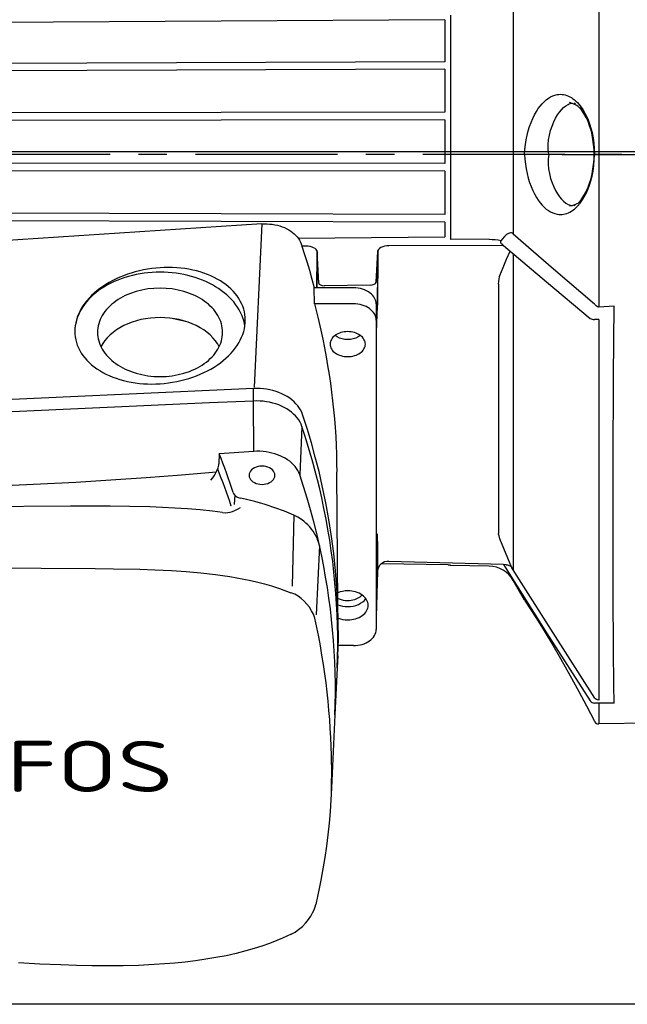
# Model space of a CAD drawing. Extents: x -940 to 22840, y -452 to 16368.
# Tile 42 of 50: x 12947 to 13054, y 9330 to 9504. Entities that reach past the tile are written whole.
import ezdxf
from ezdxf.enums import TextEntityAlignment as Align

# ---------------------------------------------------------------- set-up
doc = ezdxf.new("R2010")
doc.units = 0
doc.header["$LTSCALE"] = 20
for name, pattern in [('CENTER', [2, 1.25, -0.25, 0.25, -0.25]), ('CENTER2', [11.25, 7.5, -1.25, 1.25, -1.25]), ('CENTER4', [5, 3.125, -0.625, 0.625, -0.625])]:
    doc.linetypes.add(name, pattern=pattern)
doc.layers.get('0').update_dxf_attribs({"linetype": 'CONTINUOUS'})
for name, color, linetype in [('CENTER', 7, 'CENTER'), ('GRUNDFOS', 5, 'CONTINUOUS'), ('WL570---_HARTLIJN', 7, 'CONTINUOUS'), ('WL570---_TOEVOER', 3, 'CONTINUOUS')]:
    doc.layers.add(name, color=color, linetype=linetype)
doc.styles.get("Standard").update_dxf_attribs({"font": 'ISOCP'})

# ---------------------------------------------------------------- blocks, each defined once
blk = doc.blocks.new('LU-1D-K-12C')
at = {"color": 0, "linetype": 'CONTINUOUS'}
blk.add_line((-0.5, 150), (0.5, 150), dxfattribs=at)
at = {"layer": 'WL570---_HARTLIJN', "linetype": 'CENTER2'}
blk.add_line((-0.5, 0), (0.5, 0), dxfattribs=at)

msp = doc.modelspace()

# ---------------------------------------------------------------- linework, layer by layer
at = {"color": 1, "linetype": 'CENTER4'}
msp.add_line((13042.55, 9479.91), (13292.55, 9479.91), dxfattribs=at)
at = {"layer": 'CENTER', "color": 4, "linetype": 'CENTER'}
msp.add_line((13283.04, 9479.91), (12856.01, 9479.91), dxfattribs=at)
at = {"layer": 'GRUNDFOS', "color": 4, "linetype": 'CONTINUOUS'}
for p, q in [((13049.02, 9518.26), (13049.02, 9479.91)), ((13033.95, 9508.59), (13033.95, 9479.91)), ((13021.93, 9503.59), (12871.14, 9502.7)), ((13021.93, 9503.59), (13021.93, 9496.23)), ((13022.92, 9504.4), (13022.92, 9495.68)), ((13021.93, 9496.23), (12871.14, 9495.66)), ((13021.93, 9494.91), (12871.14, 9494.34)), ((13021.93, 9494.91), (13021.93, 9487.34)), ((13022.92, 9495.68), (13022.92, 9486.71)), ((13021.93, 9487.34), (12871.14, 9487.09)), ((13044.91, 9488.75), (13044.69, 9488.94)), ((13046.26, 9487.29), (13045.74, 9488.14)), ((13021.93, 9486), (12871.14, 9485.75)), ((13021.93, 9486), (13021.93, 9479.91)), ((13022.92, 9486.71), (13022.92, 9479.91)), ((13021.93, 9479.91), (13021.93, 9478.34)), ((13022.92, 9479.91), (13022.92, 9477.63)), ((13033.95, 9479.91), (13033.95, 9465.95)), ((13048.24, 9479.91), (13048.18, 9479.91)), ((13048.31, 9479.91), (13048.24, 9479.91)), ((13049.02, 9479.91), (13048.31, 9479.91)), ((13049.02, 9479.91), (13049.02, 9453.03)), ((13021.93, 9478.34), (12871.14, 9478.42)), ((13021.93, 9476.98), (12871.14, 9477.07)), ((13021.93, 9476.98), (13021.93, 9469.35)), ((13022.9, 9477.63), (13022.9, 9477.63)), ((13022.92, 9477.63), (13022.92, 9468.59)), ((13046.26, 9472.54), (13045.74, 9471.68)), ((13044.91, 9471.08), (13044.69, 9470.89)), ((13021.93, 9469.35), (12871.14, 9469.77)), ((13021.93, 9468.02), (12871.14, 9468.43)), ((13022.42, 9469.72), (13022.42, 9469.72)), ((13022.92, 9468.59), (13022.92, 9464.92)), ((12989.73, 9467.69), (12877.34, 9460.4)), ((12989.73, 9467.69), (12988.38, 9438.97)), ((13021.93, 9468.02), (13021.93, 9465.41)), ((13029.71, 9464.98), (13022.92, 9464.92)), ((12997.48, 9463.77), (12996.76, 9463.77)), ((13032.21, 9463.91), (13012.1, 9463.83)), ((13032.21, 9463.91), (13031.92, 9464.16)), ((12999.39, 9463.02), (12999.39, 9459.26)), ((12999.44, 9462.82), (12999.44, 9458.98)), ((12999.73, 9457.29), (12999.44, 9462.82)), ((13010.06, 9462.83), (13009.78, 9457.42)), ((13010.06, 9462.83), (13010.06, 9458.46)), ((13010.12, 9463.03), (13010.12, 9458.74)), ((13033.95, 9462.45), (13033.95, 9451.24)), ((12999.41, 9457.89), (12999.39, 9459.26)), ((12999.43, 9456.44), (12999.41, 9457.89)), ((13010.12, 9458.74), (13010.1, 9457.39)), ((12998.98, 9453.61), (12998.95, 9456.44)), ((13000.73, 9456.44), (12998.95, 9456.44)), ((13008.78, 9456.92), (13000.73, 9456.82)), ((13005.83, 9456.44), (13000.73, 9456.44)), ((13010.09, 9456.58), (13010.08, 9456.17)), ((13010.08, 9456.17), (13010.08, 9455.77)), ((13010.1, 9457.39), (13010.09, 9456.98)), ((13010.09, 9456.98), (13010.09, 9456.58)), ((13031.37, 9457.09), (13031.37, 9413.25)), ((13010.07, 9454.97), (13010.06, 9454.56)), ((13010.06, 9454.56), (13010.06, 9454.16)), ((13010.08, 9455.77), (13010.07, 9455.37)), ((13010.07, 9455.37), (13010.07, 9454.97)), ((13005.83, 9453.61), (12998.98, 9453.61)), ((13009.83, 9453.61), (13009.83, 9450.78)), ((13010.01, 9453.24), (13009.83, 9448.65)), ((13010.01, 9452.97), (13010, 9452.93)), ((13010.06, 9454.16), (13010.05, 9453.77)), ((13010.05, 9453.77), (13010.05, 9453.37)), ((12976.75, 9450.4), (12973.95, 9451.05)), ((13033.95, 9451.24), (13033.95, 9426.93)), ((13009.83, 9450.78), (13009.83, 9396.33)), ((13049.02, 9450.88), (13048.25, 9450.86)), ((13049.02, 9450.88), (13049.02, 9441.57)), ((13049.02, 9441.57), (13049.02, 9409.06)), ((12988.27, 9438.73), (12875.97, 9433.66)), ((12988.27, 9436.53), (12988.27, 9438.73)), ((12980.54, 9436.19), (12884.4, 9431.85)), ((12988.27, 9436.53), (12980.54, 9436.19)), ((12988.31, 9427.66), (12988.27, 9436.53)), ((12996.79, 9432.03), (12996.39, 9423.56)), ((12982.25, 9427.26), (12982.19, 9425.55)), ((12988.31, 9427.66), (12982.25, 9427.26)), ((13033.95, 9426.93), (13033.95, 9410.69)), ((12981.78, 9424.09), (12981.77, 9424.1)), ((12981.97, 9424.55), (12981.97, 9424.55)), ((13003.1, 9400.59), (13002.91, 9424.02)), ((12984.96, 9420), (12984.89, 9418.32)), ((12984.35, 9418.05), (12984.35, 9418.05)), ((12995.38, 9416.44), (12995.06, 9403.98)), ((12999.86, 9411.11), (12999.27, 9398.89)), ((13010.06, 9410.94), (13010.06, 9406.57)), ((13033.95, 9410.69), (13033.95, 9406.82)), ((13022.48, 9407.7), (13010.86, 9407.9)), ((13032.21, 9407.74), (13012.1, 9408.32)), ((13022.88, 9407.64), (13022.59, 9407.67)), ((13022.92, 9407.6), (13022.77, 9407.65)), ((13032.73, 9407.73), (13032.21, 9407.74)), ((13049.02, 9409.06), (13049.02, 9387.34)), ((13010.06, 9406.57), (13009.83, 9398.55)), ((13029.71, 9407.48), (13022.92, 9407.6)), ((13033.95, 9406.82), (13033.72, 9407.19)), ((13033.95, 9405.02), (13033.95, 9404.98)), ((13035.96, 9401.49), (13033.95, 9404.98)), ((12995.51, 9402.52), (12994.85, 9402.81)), ((12999.07, 9398.34), (12999.07, 9398.34)), ((13005.83, 9393.51), (13003.15, 9393.51)), ((13003.12, 9391.7), (13003.01, 9389.58)), ((13003.01, 9389.58), (13002.6, 9381.31)), ((13049.02, 9387.34), (13049.02, 9383.92)), ((13049.02, 9383.38), (13048.25, 9383.38)), ((13051.07, 9383.38), (13049.02, 9383.38)), ((13049.02, 9383.38), (13049.02, 9379.71)), ((13051.7, 9383.38), (13051.07, 9383.38)), ((13002.6, 9381.31), (13001.97, 9368.41)), ((13048.31, 9380.11), (13048.24, 9380.23)), ((13069.37, 9380.06), (13049.02, 9379.71)), ((13002, 9372.58), (13001.93, 9367.71)), ((13000.13, 9352.22), (12999.84, 9350.75)), ((12999.84, 9350.75), (12999.22, 9347.94))]:
    msp.add_line(p, q, dxfattribs=at)
for points in [[(13035.96, 9479.91), (13036.02, 9480.78), (13036.12, 9481.63), (13036.24, 9482.46), (13036.41, 9483.28), (13036.6, 9484.07), (13036.83, 9484.83), (13037.09, 9485.55), (13037.38, 9486.24), (13037.7, 9486.88), (13038.03, 9487.48), (13038.35, 9487.97), (13038.68, 9488.42), (13039.03, 9488.83), (13039.39, 9489.19), (13039.76, 9489.51), (13040.13, 9489.79), (13040.51, 9490.02), (13040.89, 9490.2), (13041.28, 9490.34), (13041.67, 9490.43), (13041.95, 9490.47), (13042.24, 9490.49), (13042.53, 9490.48), (13042.81, 9490.44), (13043.09, 9490.38), (13043.37, 9490.3), (13043.65, 9490.19), (13043.92, 9490.06), (13044.19, 9489.9), (13044.45, 9489.72), (13044.72, 9489.52), (13044.98, 9489.29), (13045.23, 9489.04), (13045.72, 9488.46), (13046.19, 9487.8), (13046.62, 9487.06), (13046.82, 9486.65)], [(13040.21, 9479.91), (13040.15, 9480.35), (13040.12, 9480.78), (13040.12, 9481.64), (13040.18, 9482.48), (13040.32, 9483.29), (13040.52, 9484.13), (13040.78, 9484.91), (13041.08, 9485.63), (13041.4, 9486.29), (13041.73, 9486.85), (13042.07, 9487.35), (13042.43, 9487.78), (13042.79, 9488.15), (13043.19, 9488.47), (13043.59, 9488.71), (13043.79, 9488.8), (13043.99, 9488.86), (13044.19, 9488.9), (13044.39, 9488.92)], [(13046.8, 9486.4), (13046.11, 9487.51), (13045.94, 9487.76), (13045.6, 9488.13), (13045.38, 9488.33), (13045.11, 9488.53), (13044.76, 9488.72), (13044.33, 9488.89), (13043.82, 9489.04)], [(13046.82, 9486.65), (13046.79, 9486.55), (13046.79, 9486.45), (13046.8, 9486.4)], [(13048.18, 9479.91), (13048.16, 9480.8), (13048.09, 9481.67), (13047.98, 9482.52), (13047.83, 9483.36), (13047.63, 9484.17), (13047.39, 9484.95), (13047.12, 9485.7), (13046.8, 9486.4)], [(13046.82, 9486.65), (13047.11, 9486), (13047.38, 9485.3), (13047.61, 9484.55), (13047.81, 9483.76), (13048, 9482.84), (13048.13, 9481.89), (13048.21, 9480.91), (13048.24, 9479.91)], [(13035.96, 9479.91), (13036.02, 9479.05), (13036.12, 9478.2), (13036.24, 9477.37), (13036.41, 9476.55), (13036.6, 9475.76), (13036.83, 9475), (13037.09, 9474.28), (13037.38, 9473.59), (13037.7, 9472.95), (13038.03, 9472.35), (13038.35, 9471.86), (13038.68, 9471.41), (13039.03, 9471), (13039.39, 9470.63), (13039.76, 9470.31), (13040.13, 9470.04), (13040.51, 9469.81), (13040.89, 9469.62), (13041.28, 9469.49), (13041.67, 9469.39), (13041.95, 9469.36), (13042.24, 9469.34), (13042.53, 9469.35), (13042.81, 9469.39), (13043.09, 9469.45), (13043.37, 9469.53), (13043.65, 9469.64), (13043.92, 9469.77), (13044.19, 9469.93), (13044.45, 9470.1), (13044.72, 9470.31), (13044.98, 9470.54), (13045.23, 9470.79), (13045.72, 9471.36), (13046.19, 9472.03), (13046.62, 9472.77), (13046.82, 9473.17)], [(13040.21, 9479.91), (13040.15, 9479.48), (13040.12, 9479.05), (13040.12, 9478.19), (13040.18, 9477.35), (13040.32, 9476.54), (13040.52, 9475.7), (13040.78, 9474.92), (13041.08, 9474.2), (13041.4, 9473.54), (13041.73, 9472.98), (13042.07, 9472.48), (13042.43, 9472.05), (13042.79, 9471.68), (13043.19, 9471.36), (13043.59, 9471.12), (13043.79, 9471.03), (13043.99, 9470.97), (13044.19, 9470.93), (13044.39, 9470.91)], [(13046.8, 9473.43), (13047.12, 9474.13), (13047.39, 9474.88), (13047.63, 9475.66), (13047.83, 9476.47), (13047.98, 9477.3), (13048.09, 9478.16), (13048.16, 9479.03), (13048.18, 9479.91)], [(13046.82, 9473.17), (13047.11, 9473.83), (13047.38, 9474.53), (13047.61, 9475.28), (13047.81, 9476.07), (13048, 9476.98), (13048.13, 9477.94), (13048.21, 9478.92), (13048.24, 9479.91)], [(13046.8, 9473.43), (13046.15, 9472.37), (13045.79, 9471.83), (13045.56, 9471.54), (13045.47, 9471.44), (13045.31, 9471.3), (13045.13, 9471.19), (13044.91, 9471.08), (13044.45, 9470.93), (13043.82, 9470.79)], [(12989.73, 9467.69), (12990.2, 9467.7), (12990.66, 9467.7), (12991.12, 9467.67), (12991.58, 9467.62), (12992.03, 9467.54), (12992.47, 9467.45), (12992.9, 9467.33), (12993.32, 9467.19), (12993.72, 9467.03), (12994.11, 9466.84), (12994.47, 9466.64), (12994.82, 9466.43), (12995.14, 9466.19), (12995.44, 9465.94), (12995.71, 9465.67), (12995.95, 9465.4), (12996.17, 9465.11), (12996.35, 9464.81), (12996.51, 9464.5), (12996.63, 9464.18), (12997.14, 9462.64), (12997.62, 9461.09), (12998.09, 9459.55), (12998.53, 9457.99), (12998.95, 9456.44)], [(12996.1, 9465.18), (13021.93, 9465.41)], [(13029.71, 9464.98), (13030.25, 9464.97), (13030.79, 9464.93), (13031.32, 9464.86), (13031.82, 9464.77)], [(13033.95, 9465.95), (13033.8, 9466.05), (13033.63, 9466.1), (13033.46, 9466.11), (13033.27, 9466.07), (13033.11, 9466.01), (13032.78, 9465.8), (13032.41, 9465.47), (13032.01, 9465.02), (13031.82, 9464.77)], [(13033.95, 9465.95), (13037.49, 9462.84), (13041.06, 9459.76), (13048.23, 9453.63)], [(12999.44, 9462.82), (12999.4, 9463.01), (12999.28, 9463.19), (12999.09, 9463.35), (12998.85, 9463.5), (12998.56, 9463.61), (12998.22, 9463.7), (12997.86, 9463.75), (12997.48, 9463.77)], [(13012.1, 9463.83), (13011.71, 9463.81), (13011.33, 9463.75), (13010.99, 9463.66), (13010.68, 9463.53), (13010.43, 9463.38), (13010.23, 9463.21), (13010.11, 9463.02), (13010.06, 9462.83)], [(13031.82, 9464.77), (13031.77, 9464.68), (13031.74, 9464.57), (13031.74, 9464.42), (13031.79, 9464.31), (13031.87, 9464.2), (13031.92, 9464.16)], [(13032.21, 9463.91), (13039.82, 9457.48), (13047.49, 9451.06)], [(13031.62, 9458.6), (13032.19, 9460.04), (13032.78, 9461.48), (13033.39, 9462.91)], [(12986.83, 9450.74), (12986.81, 9451.24), (12986.76, 9451.74), (12986.67, 9452.23), (12986.54, 9452.71), (12986.38, 9453.19), (12986.18, 9453.66), (12985.95, 9454.12), (12985.69, 9454.57), (12985.39, 9455.01), (12985.06, 9455.44), (12984.7, 9455.85), (12984.3, 9456.25), (12983.88, 9456.63), (12983.43, 9457), (12982.94, 9457.34), (12982.44, 9457.67), (12981.9, 9457.99), (12981.35, 9458.28), (12980.77, 9458.55), (12980.16, 9458.8), (12979.54, 9459.02), (12978.9, 9459.23), (12978.24, 9459.41), (12977.57, 9459.57), (12976.88, 9459.71), (12976.18, 9459.82), (12975.47, 9459.91), (12974.76, 9459.97), (12974.03, 9460.01), (12973.3, 9460.02), (12972.57, 9460.01), (12971.83, 9459.98), (12971.09, 9459.92), (12970.36, 9459.83), (12969.63, 9459.72), (12968.9, 9459.59), (12968.19, 9459.43), (12967.48, 9459.25), (12966.78, 9459.05), (12966.09, 9458.83), (12965.42, 9458.58), (12964.76, 9458.31), (12964.12, 9458.02), (12963.5, 9457.72), (12962.89, 9457.39), (12962.31, 9457.04), (12961.76, 9456.68), (12961.22, 9456.3), (12960.72, 9455.9), (12960.23, 9455.49), (12959.78, 9455.07), (12959.36, 9454.63), (12958.96, 9454.18), (12958.6, 9453.72), (12958.27, 9453.25), (12957.97, 9452.78), (12957.71, 9452.29), (12957.48, 9451.8), (12957.28, 9451.31), (12957.12, 9450.81), (12956.99, 9450.31), (12956.9, 9449.8), (12956.85, 9449.3), (12956.83, 9448.8)], [(12986.75, 9449.69), (12986.66, 9450.19), (12986.54, 9450.68), (12986.38, 9451.17), (12986.19, 9451.65), (12985.97, 9452.13), (12985.72, 9452.6), (12985.43, 9453.06), (12985.12, 9453.51), (12984.78, 9453.95), (12984.4, 9454.37), (12984, 9454.79), (12983.57, 9455.19), (12983.12, 9455.57), (12982.64, 9455.94), (12982.13, 9456.3), (12981.61, 9456.63), (12981.06, 9456.95), (12980.49, 9457.25), (12979.9, 9457.53), (12979.29, 9457.79), (12978.67, 9458.03), (12978.03, 9458.25), (12977.38, 9458.44), (12976.71, 9458.62), (12976.04, 9458.77), (12975.35, 9458.9), (12974.66, 9459.01), (12973.96, 9459.09), (12973.25, 9459.15), (12972.55, 9459.18), (12971.84, 9459.2), (12971.13, 9459.18), (12970.42, 9459.15), (12969.71, 9459.09), (12969.01, 9459.01), (12968.32, 9458.9), (12967.63, 9458.77), (12966.96, 9458.62), (12966.29, 9458.45), (12965.64, 9458.25), (12965, 9458.03), (12964.38, 9457.79), (12963.77, 9457.53), (12963.18, 9457.25), (12962.61, 9456.96), (12962.06, 9456.64), (12961.53, 9456.3), (12961.03, 9455.95), (12960.55, 9455.58), (12960.09, 9455.19), (12959.67, 9454.79), (12959.26, 9454.38), (12958.89, 9453.95), (12958.55, 9453.52), (12958.23, 9453.07), (12957.95, 9452.61), (12957.69, 9452.14), (12957.47, 9451.66), (12957.28, 9451.18), (12957.13, 9450.69), (12957, 9450.19), (12956.91, 9449.7), (12956.85, 9449.2), (12956.83, 9448.69)], [(13031.37, 9457.09), (13031.39, 9457.56), (13031.45, 9457.98), (13031.55, 9458.41), (13031.62, 9458.6)], [(12982.83, 9448.61), (12982.82, 9448.99), (12982.78, 9449.37), (12982.71, 9449.75), (12982.62, 9450.13), (12982.5, 9450.5), (12982.36, 9450.87), (12982.19, 9451.23), (12982, 9451.59), (12981.78, 9451.94), (12981.53, 9452.28), (12981.27, 9452.61), (12980.98, 9452.93), (12980.67, 9453.24), (12980.34, 9453.54), (12979.98, 9453.83), (12979.61, 9454.11), (12979.22, 9454.37), (12978.81, 9454.62), (12978.39, 9454.86), (12977.94, 9455.08), (12977.49, 9455.28), (12976.54, 9455.64), (12976.04, 9455.8), (12975.03, 9456.05), (12973.98, 9456.24), (12972.91, 9456.35), (12971.83, 9456.39), (12970.75, 9456.35), (12969.69, 9456.24), (12968.64, 9456.05), (12967.62, 9455.8), (12966.65, 9455.47), (12966.18, 9455.28), (12965.72, 9455.08), (12965.28, 9454.86), (12964.85, 9454.62), (12964.45, 9454.37), (12964.05, 9454.11), (12963.68, 9453.83), (12963.33, 9453.54), (12963, 9453.24), (12962.69, 9452.93), (12962.4, 9452.61), (12962.13, 9452.28), (12961.89, 9451.94), (12961.67, 9451.59), (12961.48, 9451.23), (12961.31, 9450.87), (12961.16, 9450.5), (12961.04, 9450.13), (12960.95, 9449.75), (12960.89, 9449.37), (12960.85, 9448.99), (12960.83, 9448.61)], [(12999.73, 9457.29), (12999.75, 9457.2), (12999.81, 9457.1), (12999.91, 9457.02), (13000.03, 9456.95), (13000.18, 9456.89), (13000.35, 9456.85), (13000.73, 9456.82)], [(13008.79, 9455.52), (13008.49, 9455.72), (13008.17, 9455.91), (13007.82, 9456.07), (13007.45, 9456.2), (13007.06, 9456.3), (13006.66, 9456.38), (13006.25, 9456.42), (13005.83, 9456.44)], [(13008.78, 9456.92), (13009.16, 9456.96), (13009.33, 9457.01), (13009.48, 9457.07), (13009.6, 9457.15), (13009.7, 9457.23), (13009.76, 9457.32), (13009.78, 9457.42)], [(13009.83, 9453.61), (13009.82, 9453.87), (13009.77, 9454.13), (13009.68, 9454.38), (13009.56, 9454.63), (13009.41, 9454.87), (13009.23, 9455.1), (13009.02, 9455.32), (13008.79, 9455.52)], [(12998.98, 9453.61), (12999.56, 9451.3), (13000.1, 9448.98), (13000.44, 9447.43), (13000.75, 9445.88), (13001.04, 9444.32), (13001.31, 9442.77), (13001.56, 9441.21), (13001.79, 9439.66), (13002, 9438.1), (13002.18, 9436.54), (13002.35, 9434.97), (13002.49, 9433.41), (13002.61, 9431.85), (13002.72, 9430.28), (13002.8, 9428.72), (13002.85, 9427.15), (13002.89, 9425.59), (13002.91, 9424.02)], [(13009.83, 9450.78), (13009.82, 9451.06), (13009.76, 9451.33), (13009.66, 9451.6), (13009.53, 9451.86), (13009.36, 9452.11), (13009.16, 9452.35), (13008.93, 9452.58), (13008.66, 9452.78), (13008.37, 9452.97), (13008.06, 9453.13), (13007.72, 9453.28), (13007.37, 9453.39), (13007, 9453.49), (13006.61, 9453.56), (13006.23, 9453.6), (13005.83, 9453.61)], [(13048.31, 9453.53), (13048.23, 9453.63)], [(13048.89, 9453.06), (13048.55, 9453.27), (13048.42, 9453.4), (13048.31, 9453.53)], [(13049.02, 9453.03), (13048.92, 9453.05), (13048.89, 9453.06)], [(13051.7, 9453.21), (13049.02, 9453.03)], [(13051.53, 9409.09), (13051.55, 9425.52), (13051.61, 9440.91), (13051.7, 9453.21)], [(12982.23, 9446.07), (12981.92, 9446.62), (12981.55, 9447.15), (12981.12, 9447.66), (12980.64, 9448.15), (12980.1, 9448.61), (12979.52, 9449.04), (12978.88, 9449.43), (12978.21, 9449.79), (12977.5, 9450.12), (12976.75, 9450.4), (12975.98, 9450.65), (12975.18, 9450.85), (12974.36, 9451), (12973.53, 9451.12), (12972.68, 9451.19), (12971.83, 9451.21), (12970.98, 9451.19), (12970.14, 9451.12), (12969.3, 9451), (12968.48, 9450.85), (12967.68, 9450.64), (12966.91, 9450.4), (12966.16, 9450.12), (12965.45, 9449.79), (12964.78, 9449.43), (12964.15, 9449.03), (12963.56, 9448.61), (12963.03, 9448.15), (12962.54, 9447.66), (12962.12, 9447.15), (12961.75, 9446.62), (12961.44, 9446.07)], [(13047.49, 9451.06), (13047.63, 9450.97), (13047.81, 9450.91), (13048.02, 9450.87), (13048.25, 9450.86)], [(12956.83, 9448.8), (12956.85, 9448.3), (12956.9, 9447.8), (12956.99, 9447.31), (12957.12, 9446.83), (12957.28, 9446.35), (12957.48, 9445.88), (12957.71, 9445.42), (12957.97, 9444.97), (12958.27, 9444.53), (12958.6, 9444.1), (12958.96, 9443.69), (12959.36, 9443.29), (12959.78, 9442.91), (12960.23, 9442.54), (12960.72, 9442.2), (12961.22, 9441.87), (12961.76, 9441.55), (12962.31, 9441.26), (12962.89, 9440.99), (12963.5, 9440.74), (12964.12, 9440.52), (12964.76, 9440.31), (12965.42, 9440.13), (12966.09, 9439.97), (12966.78, 9439.83), (12967.48, 9439.72), (12968.19, 9439.63), (12968.9, 9439.57), (12969.63, 9439.53), (12970.36, 9439.52), (12971.09, 9439.53), (12971.83, 9439.56), (12972.57, 9439.62), (12973.3, 9439.71), (12974.03, 9439.82), (12974.76, 9439.95), (12975.47, 9440.11), (12976.18, 9440.29), (12976.88, 9440.49), (12977.57, 9440.71), (12978.24, 9440.96), (12978.9, 9441.23), (12979.54, 9441.52), (12980.16, 9441.82), (12980.77, 9442.15), (12981.35, 9442.5), (12981.9, 9442.86), (12982.44, 9443.24), (12982.94, 9443.64), (12983.43, 9444.05), (12983.88, 9444.47), (12984.3, 9444.91), (12984.7, 9445.36), (12985.06, 9445.82), (12985.39, 9446.29), (12985.69, 9446.76), (12985.95, 9447.25), (12986.18, 9447.74), (12986.38, 9448.23), (12986.54, 9448.73), (12986.67, 9449.23), (12986.76, 9449.74), (12986.81, 9450.24), (12986.83, 9450.74)], [(12960.83, 9448.61), (12960.85, 9448.23), (12960.89, 9447.85), (12960.95, 9447.47), (12961.04, 9447.09), (12961.16, 9446.72), (12961.31, 9446.35), (12961.48, 9445.99), (12961.67, 9445.63), (12961.89, 9445.28), (12962.13, 9444.94), (12962.4, 9444.61), (12962.69, 9444.29), (12963, 9443.98), (12963.33, 9443.68), (12963.68, 9443.39), (12964.05, 9443.11), (12964.45, 9442.85), (12964.85, 9442.6), (12965.28, 9442.36), (12965.72, 9442.14), (12966.18, 9441.94), (12967.13, 9441.58), (12967.62, 9441.42), (12968.64, 9441.17), (12969.69, 9440.98), (12970.75, 9440.87), (12971.83, 9440.83), (12972.91, 9440.87), (12973.98, 9440.98), (12975.03, 9441.17), (12976.04, 9441.42), (12977.02, 9441.75), (12977.49, 9441.94), (12977.94, 9442.14), (12978.39, 9442.36), (12978.81, 9442.6), (12979.22, 9442.85), (12979.61, 9443.11), (12979.98, 9443.39), (12980.34, 9443.68), (12980.67, 9443.98), (12980.98, 9444.29), (12981.27, 9444.61), (12981.53, 9444.94), (12981.78, 9445.28), (12982, 9445.63), (12982.19, 9445.99), (12982.36, 9446.35), (12982.5, 9446.72), (12982.62, 9447.09), (12982.71, 9447.47), (12982.78, 9447.85), (12982.82, 9448.23), (12982.83, 9448.61)], [(13004.83, 9448.73), (13004.53, 9448.72), (13004.23, 9448.69), (13003.93, 9448.64), (13003.65, 9448.57), (13003.37, 9448.47), (13003.11, 9448.36), (13002.86, 9448.24), (13002.64, 9448.09), (13002.43, 9447.93), (13002.25, 9447.76), (13002.1, 9447.57), (13001.97, 9447.38), (13001.86, 9447.18), (13001.79, 9446.97), (13001.74, 9446.75), (13001.73, 9446.54), (13001.74, 9446.32), (13001.79, 9446.11), (13001.86, 9445.9), (13001.97, 9445.7), (13002.1, 9445.5), (13002.25, 9445.32), (13002.43, 9445.15), (13002.64, 9444.99), (13002.86, 9444.84), (13003.11, 9444.71), (13003.37, 9444.6), (13003.65, 9444.51), (13003.93, 9444.44), (13004.23, 9444.39), (13004.53, 9444.35), (13004.83, 9444.34)], [(13004.83, 9447.34), (13004.34, 9447.37), (13003.86, 9447.46), (13003.41, 9447.61), (13003, 9447.81), (13002.64, 9448.06)], [(13004.83, 9444.34), (13005.14, 9444.35), (13005.44, 9444.39), (13005.74, 9444.44), (13006.02, 9444.51), (13006.3, 9444.6), (13006.56, 9444.71), (13006.8, 9444.84), (13007.03, 9444.99), (13007.23, 9445.15), (13007.42, 9445.32), (13007.57, 9445.5), (13007.7, 9445.7), (13007.81, 9445.9), (13007.88, 9446.11), (13007.92, 9446.32), (13007.94, 9446.54), (13007.92, 9446.75), (13007.88, 9446.97), (13007.81, 9447.18), (13007.7, 9447.38), (13007.57, 9447.57), (13007.42, 9447.76), (13007.23, 9447.93), (13007.03, 9448.09), (13006.8, 9448.24), (13006.56, 9448.36), (13006.3, 9448.47), (13006.02, 9448.57), (13005.74, 9448.64), (13005.44, 9448.69), (13005.14, 9448.72), (13004.83, 9448.73)], [(13007.02, 9448.06), (13006.67, 9447.81), (13006.26, 9447.61), (13005.81, 9447.46), (13005.33, 9447.37), (13004.83, 9447.34)], [(13003.12, 9391.7), (13003.19, 9394.69), (13003.18, 9397.69), (13003.1, 9400.69), (13002.94, 9403.69), (13002.71, 9406.68), (13002.39, 9409.68), (13002, 9412.67), (13001.53, 9415.66), (13000.99, 9418.64), (13000.37, 9421.62), (12999.79, 9424.14), (12999.14, 9426.66), (12998.45, 9429.17), (12997.7, 9431.67), (12996.9, 9434.17), (12996.74, 9434.57), (12996.55, 9434.96), (12996.32, 9435.34), (12996.05, 9435.71), (12995.74, 9436.06), (12995.4, 9436.4), (12995.03, 9436.72), (12994.63, 9437.03), (12994.2, 9437.31), (12993.74, 9437.57), (12993.26, 9437.8), (12992.75, 9438.02), (12992.23, 9438.2), (12991.69, 9438.36), (12991.14, 9438.5), (12990.57, 9438.6), (12990, 9438.68), (12989.42, 9438.72), (12988.84, 9438.74), (12988.27, 9438.73)], [(12996.79, 9432.03), (12996.64, 9432.43), (12996.45, 9432.81), (12996.22, 9433.19), (12995.96, 9433.55), (12995.65, 9433.9), (12995.32, 9434.24), (12994.95, 9434.55), (12994.55, 9434.85), (12994.13, 9435.13), (12993.68, 9435.39), (12993.2, 9435.62), (12992.7, 9435.83), (12992.19, 9436.01), (12991.65, 9436.17), (12991.11, 9436.3), (12990.55, 9436.41), (12989.99, 9436.48), (12989.42, 9436.53), (12988.85, 9436.55), (12988.27, 9436.53)], [(13003.01, 9389.58), (13003.07, 9391.45), (13003.09, 9393.32), (13003.08, 9395.2), (13003.05, 9397.07), (13002.98, 9398.94), (13002.88, 9400.81), (13002.76, 9402.69), (13002.6, 9404.56), (13002.41, 9406.43), (13002.2, 9408.3), (13001.95, 9410.17), (13001.67, 9412.04), (13001.37, 9413.9), (13001.03, 9415.77), (13000.66, 9417.63), (13000.27, 9419.49), (12999.91, 9421.06), (12999.53, 9422.64), (12999.12, 9424.21), (12998.7, 9425.78), (12998.26, 9427.35), (12997.79, 9428.91), (12997.3, 9430.48), (12996.79, 9432.03)], [(12996.39, 9423.56), (12996.25, 9423.93), (12996.06, 9424.3), (12995.85, 9424.65), (12995.6, 9424.99), (12995.31, 9425.31), (12994.99, 9425.62), (12994.64, 9425.92), (12994.27, 9426.19), (12993.86, 9426.45), (12993.43, 9426.68), (12992.98, 9426.89), (12992.51, 9427.08), (12992.02, 9427.24), (12991.52, 9427.38), (12991, 9427.5), (12990.47, 9427.58), (12989.94, 9427.64), (12989.4, 9427.68), (12988.85, 9427.68), (12988.31, 9427.66)], [(12980.77, 9422.63), (12981.11, 9423.03), (12981.35, 9423.37), (12981.61, 9423.79), (12981.84, 9424.25), (12982.05, 9424.77), (12982.12, 9425.03), (12982.17, 9425.27), (12982.18, 9425.5)], [(12992.03, 9423.47), (12992, 9423.72), (12991.92, 9423.96), (12991.78, 9424.19), (12991.6, 9424.41), (12991.37, 9424.6), (12991.1, 9424.76), (12990.79, 9424.89), (12990.46, 9424.99), (12990.12, 9425.05), (12989.77, 9425.06), (12989.41, 9425.04), (12989.07, 9424.99), (12988.74, 9424.89), (12988.44, 9424.76), (12988.17, 9424.6), (12987.94, 9424.41), (12987.75, 9424.19), (12987.62, 9423.96), (12987.53, 9423.72), (12987.51, 9423.47)], [(12882.95, 9421.91), (12889.08, 9421.65), (12895.21, 9421.44), (12901.36, 9421.28), (12907.52, 9421.18), (12913.69, 9421.13), (12919.86, 9421.13), (12926.04, 9421.19), (12932.22, 9421.3), (12938.41, 9421.46), (12944.6, 9421.68), (12950.79, 9421.95), (12956.99, 9422.27), (12963.19, 9422.65), (12969.38, 9423.08), (12975.58, 9423.56), (12981.78, 9424.09)], [(12987.51, 9423.47), (12987.53, 9423.22), (12987.62, 9422.97), (12987.75, 9422.74), (12987.94, 9422.53), (12988.17, 9422.34), (12988.44, 9422.17), (12988.74, 9422.04), (12989.07, 9421.95), (12989.41, 9421.89), (12989.77, 9421.87), (12990.12, 9421.89), (12990.46, 9421.95), (12990.79, 9422.04), (12991.1, 9422.17), (12991.37, 9422.34), (12991.6, 9422.53), (12991.78, 9422.74), (12991.92, 9422.97), (12992, 9423.22), (12992.03, 9423.47)], [(12999.86, 9411.11), (12999.38, 9413.2), (12998.86, 9415.28), (12998.3, 9417.36), (12997.7, 9419.44), (12997.06, 9421.5), (12996.39, 9423.56)], [(12984.68, 9420.45), (12984.76, 9420.27), (12984.87, 9420.1), (12985, 9419.95), (12985.17, 9419.8), (12985.36, 9419.68), (12985.57, 9419.57), (12985.8, 9419.48), (12986.05, 9419.41)], [(12982.8, 9416.92), (12981.05, 9417.14), (12978.87, 9417.37), (12976.67, 9417.56), (12974.46, 9417.7), (12972.24, 9417.81), (12970.03, 9417.9), (12966.54, 9417.98), (12963.04, 9418.03), (12956.06, 9418.03), (12939.52, 9417.92), (12924.16, 9417.86), (12917.51, 9417.82), (12910.87, 9417.72), (12907.57, 9417.64), (12904.28, 9417.54), (12900.99, 9417.4), (12897.73, 9417.23), (12894.65, 9417.04), (12891.59, 9416.81), (12888.55, 9416.54), (12885.53, 9416.22), (12882.54, 9415.87)], [(12995.38, 9416.44), (12994.57, 9416.79), (12993.74, 9417.13), (12992.04, 9417.76), (12990.3, 9418.32), (12988.52, 9418.83), (12987.29, 9419.13), (12986.05, 9419.41)], [(12982.8, 9416.92), (12983.27, 9416.88), (12983.73, 9416.9), (12984.16, 9416.98), (12984.56, 9417.09), (12985.09, 9417.3), (12985.57, 9417.56), (12985.99, 9417.81)], [(12999.86, 9411.11), (12999.75, 9411.54), (12999.61, 9411.97), (12999.44, 9412.39), (12999.24, 9412.8), (12999.01, 9413.21), (12998.76, 9413.61), (12998.47, 9414), (12998.16, 9414.38), (12997.84, 9414.73), (12997.49, 9415.06), (12997.12, 9415.38), (12996.71, 9415.68), (12996.08, 9416.08), (12995.38, 9416.44)], [(13009.84, 9413.06), (13009.96, 9413.1), (13010.01, 9413.15)], [(13031.62, 9412.3), (13031.45, 9412.81), (13031.38, 9413.1), (13031.37, 9413.25)], [(13002.6, 9381.31), (13002.66, 9383.18), (13002.68, 9385.05), (13002.68, 9386.92), (13002.64, 9388.79), (13002.57, 9390.66), (13002.48, 9392.52), (13002.35, 9394.39), (13002.19, 9396.26), (13002.01, 9398.12), (13001.79, 9399.98), (13001.54, 9401.84), (13001.27, 9403.7), (13000.96, 9405.56), (13000.62, 9407.41), (13000.26, 9409.26), (12999.86, 9411.11)], [(13010.06, 9411.67), (13010.06, 9410.94)], [(13033.72, 9407.19), (13032.98, 9408.89), (13032.28, 9410.59), (13031.62, 9412.3)], [(13012.1, 9408.32), (13011.71, 9408.3), (13011.33, 9408.21), (13010.99, 9408.05), (13010.68, 9407.83), (13010.43, 9407.57), (13010.23, 9407.26), (13010.11, 9406.92), (13010.06, 9406.57)], [(13022.48, 9407.7), (13022.59, 9407.67)], [(13032.21, 9407.74), (13039.82, 9395.75), (13047.49, 9383.77)], [(13032.73, 9407.73), (13032.97, 9407.7), (13033.19, 9407.62), (13033.4, 9407.51), (13033.58, 9407.36), (13033.72, 9407.19)], [(13051.7, 9383.38), (13051.63, 9386.64), (13051.57, 9392.74), (13051.53, 9402.59), (13051.53, 9409.09)], [(12941.4, 9407.19), (12950.91, 9407.12), (12960.44, 9407.07), (12963.62, 9407.03), (12968.27, 9406.93), (12970.92, 9406.85), (12973.86, 9406.71), (12976.44, 9406.53), (12979, 9406.31), (12981.56, 9406.02), (12982.82, 9405.85), (12984.08, 9405.66), (12985.34, 9405.45), (12986.58, 9405.21), (12987.81, 9404.95), (12989.03, 9404.66), (12990.23, 9404.35), (12991.41, 9404), (12992.86, 9403.53), (12994.85, 9402.81)], [(13022.9, 9407.64), (13022.9, 9407.64), (13022.88, 9407.64)], [(13048.31, 9384.28), (13040.97, 9395.75), (13035.33, 9404.63), (13033.95, 9406.82)], [(12999.07, 9398.34), (12998.81, 9399.01), (12998.49, 9399.64), (12998.11, 9400.24), (12997.67, 9400.81), (12997.19, 9401.32), (12996.67, 9401.78), (12996.11, 9402.18), (12995.51, 9402.52)], [(13004.83, 9403.13), (13004.38, 9403.11), (13003.93, 9403.04), (13003.49, 9402.94), (13003.08, 9402.8)], [(13004.83, 9398.03), (13005.19, 9398.04), (13005.54, 9398.08), (13005.88, 9398.14), (13006.21, 9398.22), (13006.53, 9398.33), (13006.84, 9398.46), (13007.12, 9398.61), (13007.38, 9398.77), (13007.62, 9398.96), (13007.83, 9399.16), (13008.01, 9399.38), (13008.16, 9399.6), (13008.28, 9399.84), (13008.37, 9400.08), (13008.42, 9400.33), (13008.44, 9400.58), (13008.42, 9400.83), (13008.37, 9401.07), (13008.28, 9401.32), (13008.16, 9401.55), (13008.01, 9401.78), (13007.83, 9401.99), (13007.62, 9402.19), (13007.38, 9402.38), (13007.12, 9402.55), (13006.84, 9402.7), (13006.53, 9402.82), (13006.21, 9402.93), (13005.88, 9403.02), (13005.54, 9403.08), (13005.19, 9403.11), (13004.83, 9403.13)], [(13004.83, 9401.38), (13004.45, 9401.4), (13004.08, 9401.45), (13003.72, 9401.54), (13003.38, 9401.66), (13003.06, 9401.81)], [(13007.32, 9402.4), (13007.16, 9402.22), (13006.97, 9402.05), (13006.76, 9401.9), (13006.53, 9401.77), (13006.27, 9401.65), (13006.01, 9401.56), (13005.72, 9401.48), (13005.43, 9401.42), (13005.14, 9401.39), (13004.83, 9401.38)], [(13004.83, 9400.35), (13005.33, 9400.37), (13005.81, 9400.45), (13006.28, 9400.57), (13006.71, 9400.73), (13007.11, 9400.94), (13007.47, 9401.19), (13007.77, 9401.46), (13008.01, 9401.77)], [(13035.96, 9401.49), (13036.29, 9400.98)], [(13035.96, 9401.49), (13038.03, 9398.26), (13039.39, 9396.07), (13040.89, 9393.56), (13042.24, 9391.25), (13043.92, 9388.28), (13045.48, 9385.42), (13046.82, 9382.92)], [(13003.1, 9400.67), (13003.5, 9400.53), (13003.94, 9400.43), (13004.38, 9400.37), (13004.83, 9400.35)], [(13002, 9372.58), (13001.97, 9374.16), (13001.93, 9375.74), (13001.86, 9377.33), (13001.78, 9378.92), (13001.67, 9380.51), (13001.54, 9382.11), (13001.39, 9383.71), (13001.21, 9385.32), (13001.02, 9386.93), (13000.81, 9388.55), (13000.57, 9390.17), (13000.31, 9391.8), (13000.03, 9393.43), (12999.73, 9395.06), (12999.41, 9396.7), (12999.07, 9398.34)], [(13003.15, 9398.32), (13003.55, 9398.2), (13003.97, 9398.1), (13004.4, 9398.05), (13004.83, 9398.03)], [(13005.83, 9393.51), (13006.23, 9393.52), (13006.61, 9393.56), (13007, 9393.63), (13007.37, 9393.72), (13007.72, 9393.84), (13008.06, 9393.98), (13008.37, 9394.15), (13008.66, 9394.33), (13008.93, 9394.54), (13009.16, 9394.76), (13009.36, 9395), (13009.53, 9395.25), (13009.66, 9395.51), (13009.76, 9395.78), (13009.82, 9396.06), (13009.83, 9396.33)], [(13047.49, 9383.77), (13047.63, 9383.61), (13047.81, 9383.48), (13048.02, 9383.41), (13048.25, 9383.38)], [(13049.02, 9383.92), (13048.8, 9383.94), (13048.61, 9384.01), (13048.44, 9384.13), (13048.31, 9384.28)], [(13046.82, 9382.92), (13048.24, 9380.23)], [(13001.97, 9368.41), (13001.87, 9366.35), (13001.73, 9364.3), (13001.56, 9362.26), (13001.35, 9360.23), (13001.1, 9358.21), (13000.81, 9356.2), (13000.49, 9354.2), (13000.13, 9352.22)], [(12994.91, 9342.72), (12995.57, 9343.09), (12995.97, 9343.35), (12996.43, 9343.71), (12996.89, 9344.11), (12997.41, 9344.64), (12997.76, 9345.05), (12998.07, 9345.47), (12998.35, 9345.9), (12998.66, 9346.46), (12998.92, 9347.03), (12999.11, 9347.54), (12999.22, 9347.94)], [(12994.91, 9342.72), (12993.38, 9342.02), (12992.38, 9341.6), (12991.08, 9341.1), (12989.75, 9340.63), (12988.37, 9340.19), (12986.92, 9339.78), (12985.22, 9339.35), (12983.46, 9338.95), (12981.67, 9338.61), (12979.88, 9338.31), (12978.08, 9338.05), (12976.27, 9337.83), (12974.45, 9337.65), (12972.63, 9337.5), (12970.81, 9337.38), (12968.07, 9337.25), (12965.33, 9337.18), (12962.59, 9337.15), (12959.85, 9337.17), (12957.11, 9337.22), (12954.38, 9337.31), (12950.69, 9337.48), (12946.96, 9337.69)]]:
    msp.add_lwpolyline(points, dxfattribs=at)
for centre, radius, start, end in [((13098.29, 9459.1), 98.85, 180.069, 180.7637), ((12911.89, 9458.57), 98.17, 359.2457, 359.9328), ((9767.2, 9417.29), 3232.5, 0.6939, 0.71768), ((16230.06, 9417.43), 3220.25, 179.29096, 179.36293), ((12870.18, 9383.29), 120.38, 17.9816, 21.4236), ((12986, 9425.42), 3.82, 177.9782, 178.7499), ((12871.99, 9380.54), 118.46, 18.4617, 21.8079), ((13167.38, 9417.46), 157.43, 181.569, 182.1075), ((13029.62, 9402.48), 5, 30, 89), ((13049, 9380.51), 0.8, 210, 271)]:
    msp.add_arc(centre, radius, start, end, dxfattribs=at)

# ---------------------------------------------------------------- block references
at = {"layer": 'WL570---_TOEVOER', "linetype": 'CONTINUOUS', "xscale": 1005.583228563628, "rotation": 180}
msp.add_blockref('LU-1D-K-12C', (12941.52, 9480.39), dxfattribs=at)

# ---------------------------------------------------------------- texts
at = {"layer": 'GRUNDFOS', "color": 4, "linetype": 'CONTINUOUS', "width": 1.527778}
msp.add_text('GRUNDFOS', height=9, dxfattribs=at).set_placement((12974.1, 9367.74), align=Align.RIGHT)

doc.saveas('drawing.dxf')
